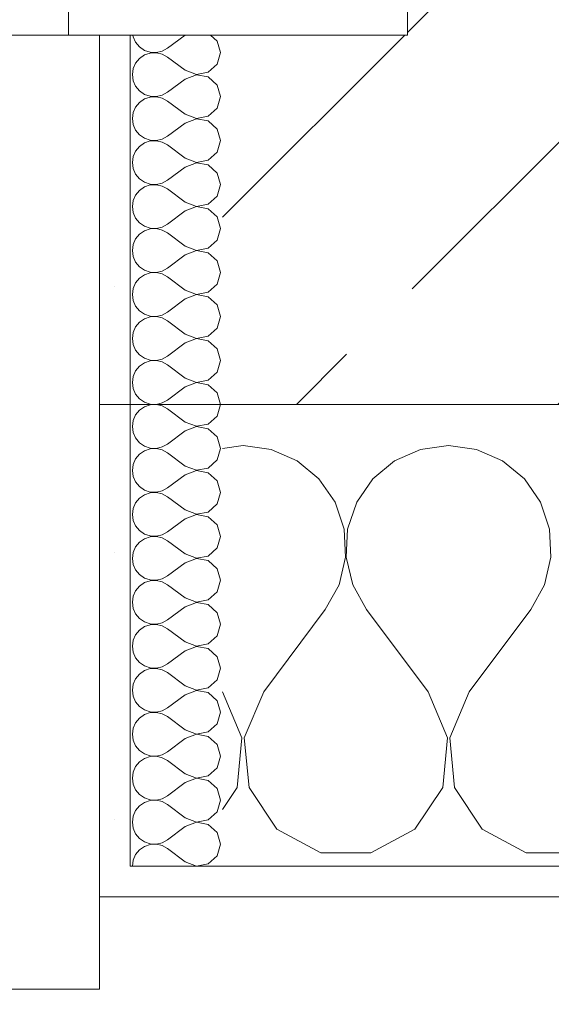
# Model space of a CAD drawing. Header units: metres. Extents: x -3.6 to 84.5, y -11 to 16.8.
# Tile 19 of 256: x 3.394 to 3.567, y -0.19 to 0.13. Entities that reach past the tile are written whole.
import ezdxf

# ---------------------------------------------------------------- set-up
doc = ezdxf.new("R2010")
doc.units = ezdxf.units.M
doc.header["$MEASUREMENT"] = 0
doc.linetypes.add('Strichlinie eng', pattern=[0.115, 0.075, -0.04])
doc.linetypes.add('Wipeout_Contour', pattern=[1, 0, -1])
for name, color, linetype in [('152 - Bemaßung_ Beschriftung.Ausbau', 7, 'Continuous'), ('603 - Struktur.Bodenplatte_ Decke Roh', 7, 'Continuous'), ('604 - Struktur.Wand Aussen', 7, 'Continuous')]:
    doc.layers.add(name, color=color, linetype=linetype)
doc.styles.add('ERSTELLTER_STIL_2', font='txt')
doc.dimstyles.new('ERSTELLTER_STIL__1', dxfattribs={"dimtxt": 0.1, "dimasz": 0.0532, "dimexe": 0.18, "dimexo": 0.0625, "dimgap": 0, "dimtad": 1, "dimzin": 0, "dimdsep": 46, "dimtxsty": 'ERSTELLTER_STIL_2', "dimblk": 'ARROWHEAD_2', "dimblk1": 'ARROWHEAD_2', "dimblk2": 'ARROWHEAD_2', "dimcen": 0.09, "dimse1": 1, "dimse2": 1, "dimclrd": 7, "dimclre": 7, "dimclrt": 7, "dimazin": 0, "dimtfac": 1, "dimtdec": 4, "dimtmove": 0, "dimatfit": 3, "dimfxl": 1, "dimtolj": 1, "dimtzin": 0, "dimarcsym": 0})
doc.dimstyles.new('ERSTELLTER_STIL__2', dxfattribs={"dimtxt": 0.1, "dimasz": 0.0532, "dimexe": 0.18, "dimexo": 0.0625, "dimgap": 0, "dimtad": 1, "dimzin": 0, "dimdsep": 46, "dimtxsty": 'ERSTELLTER_STIL_2', "dimblk": 'ARROWHEAD_2', "dimblk1": 'ARROWHEAD_2', "dimblk2": 'ARROWHEAD_2', "dimcen": 0.09, "dimse1": 1, "dimse2": 1, "dimclrd": 7, "dimclre": 7, "dimclrt": 7, "dimazin": 0, "dimtfac": 1, "dimtdec": 4, "dimtmove": 2, "dimatfit": 3, "dimfxl": 1, "dimtolj": 1, "dimtzin": 0, "dimarcsym": 0})
doc.dimstyles.new('ERSTELLTER_STIL__3', dxfattribs={"dimtxt": 0.1, "dimasz": 0.0532, "dimexe": 0.18, "dimexo": 0.0625, "dimgap": 0, "dimtad": 1, "dimtih": 1, "dimtoh": 1, "dimzin": 0, "dimdsep": 46, "dimtxsty": 'ERSTELLTER_STIL_2', "dimblk": 'ARROWHEAD_2', "dimblk1": 'ARROWHEAD_2', "dimblk2": 'ARROWHEAD_2', "dimcen": 0.09, "dimse1": 1, "dimse2": 1, "dimclrd": 7, "dimclre": 7, "dimclrt": 7, "dimazin": 0, "dimtfac": 1, "dimtdec": 4, "dimtmove": 0, "dimatfit": 3, "dimfxl": 1, "dimtolj": 1, "dimtzin": 0, "dimarcsym": 0})
pattern_1 = [(0, (0, 0), (0, 0.0866025), [0, -0.05]), (0, (0.025, 0.0433), (0, 0.0866025), [0, -0.05])]

# ---------------------------------------------------------------- blocks, each defined once
blk = doc.blocks.new('*X86')
at = {"layer": '604 - Struktur.Wand Aussen', "color": 7, "linetype": 'Continuous', "lineweight": 5}
for p, q in [((3.46667, -0.00833), (3.46, -0.00926)), ((3.47578, -0.0096), (3.46667, -0.00833)), ((3.53333, -0.00833), (3.52422, -0.0096)), ((3.54244, -0.0096), (3.53333, -0.00833)), ((3.48419, -0.01331), (3.47578, -0.0096)), ((3.52422, -0.0096), (3.51581, -0.01331)), ((3.55086, -0.01331), (3.54244, -0.0096)), ((3.49127, -0.01918), (3.48419, -0.01331)), ((3.51581, -0.01331), (3.50873, -0.01918)), ((3.55794, -0.01918), (3.55086, -0.01331)), ((3.49648, -0.02676), (3.49127, -0.01918)), ((3.50873, -0.01918), (3.50352, -0.02676)), ((3.56315, -0.02676), (3.55794, -0.01918)), ((3.49942, -0.03547), (3.49648, -0.02676)), ((3.50352, -0.02676), (3.50058, -0.03547)), ((3.56609, -0.03547), (3.56315, -0.02676)), ((3.49987, -0.04466), (3.49942, -0.03547)), ((3.50058, -0.03547), (3.50013, -0.04466)), ((3.56653, -0.04466), (3.56609, -0.03547)), ((3.49778, -0.05362), (3.49987, -0.04466)), ((3.50013, -0.04466), (3.50222, -0.05362)), ((3.56445, -0.05362), (3.56653, -0.04466)), ((3.49333, -0.06167), (3.49778, -0.05362)), ((3.50222, -0.05362), (3.50667, -0.06167)), ((3.56, -0.06167), (3.56445, -0.05362)), ((3.47333, -0.08833), (3.49333, -0.06167)), ((3.52667, -0.08833), (3.50667, -0.06167)), ((3.54, -0.08833), (3.56, -0.06167)), ((3.46629, -0.1033), (3.46, -0.08833)), ((3.47333, -0.08833), (3.46705, -0.1033)), ((3.53295, -0.1033), (3.52667, -0.08833)), ((3.54, -0.08833), (3.53371, -0.1033)), ((3.46475, -0.11947), (3.46629, -0.1033)), ((3.46705, -0.1033), (3.46858, -0.11947)), ((3.53142, -0.11947), (3.53295, -0.1033)), ((3.53371, -0.1033), (3.53525, -0.11947)), ((3.46, -0.12662), (3.46475, -0.11947)), ((3.46858, -0.11947), (3.47757, -0.13299)), ((3.52243, -0.13299), (3.53142, -0.11947)), ((3.53525, -0.11947), (3.54424, -0.13299)), ((3.47757, -0.13299), (3.49188, -0.14066)), ((3.50812, -0.14066), (3.52243, -0.13299)), ((3.54424, -0.13299), (3.55855, -0.14066)), ((3.49188, -0.14066), (3.50812, -0.14066)), ((3.55855, -0.14066), (3.57479, -0.14066))]:
    blk.add_line(p, q, dxfattribs=at)
blk = doc.blocks.new('*X122')
at = {"layer": '604 - Struktur.Wand Aussen', "color": 7, "linetype": 'Continuous', "lineweight": 5}
for p, q in [((3.43091, 0.125), (3.43099, 0.12448)), ((3.44786, 0.125), (3.44214, 0.12071)), ((3.45822, 0.12304), (3.45608, 0.125)), ((3.43099, 0.12448), (3.43178, 0.12267)), ((3.43178, 0.12267), (3.43304, 0.12116)), ((3.45929, 0.11929), (3.45822, 0.12304)), ((3.43304, 0.12116), (3.43466, 0.12004)), ((3.43466, 0.11853), (3.43304, 0.11742)), ((3.43466, 0.12004), (3.43653, 0.11941)), ((3.43653, 0.11916), (3.43466, 0.11853)), ((3.43653, 0.11941), (3.4385, 0.11931)), ((3.4385, 0.11926), (3.43653, 0.11916)), ((3.4385, 0.11931), (3.44042, 0.11976)), ((3.44042, 0.11881), (3.4385, 0.11926)), ((3.44042, 0.11976), (3.44214, 0.12071)), ((3.44214, 0.11786), (3.44042, 0.11881)), ((3.45822, 0.11553), (3.45929, 0.11929)), ((3.43178, 0.1159), (3.43099, 0.11409)), ((3.43304, 0.11742), (3.43178, 0.1159)), ((3.44786, 0.11357), (3.44214, 0.11786)), ((3.45534, 0.1129), (3.45822, 0.11553)), ((3.43099, 0.11409), (3.43071, 0.11214)), ((3.43071, 0.11214), (3.43099, 0.11019)), ((3.44786, 0.11357), (3.4515, 0.11217)), ((3.4515, 0.11211), (3.44786, 0.11071)), ((3.4515, 0.11217), (3.45534, 0.1129)), ((3.45534, 0.11139), (3.4515, 0.11211)), ((3.43099, 0.11019), (3.43178, 0.10839)), ((3.44786, 0.11071), (3.44214, 0.10643)), ((3.45822, 0.10876), (3.45534, 0.11139)), ((3.43178, 0.10839), (3.43304, 0.10687)), ((3.43304, 0.10687), (3.43466, 0.10575)), ((3.43466, 0.10575), (3.43653, 0.10512)), ((3.44042, 0.10547), (3.44214, 0.10643)), ((3.45929, 0.105), (3.45822, 0.10876)), ((3.43304, 0.10313), (3.43178, 0.10161)), ((3.43466, 0.10425), (3.43304, 0.10313)), ((3.43653, 0.10488), (3.43466, 0.10425)), ((3.43653, 0.10512), (3.4385, 0.10503)), ((3.4385, 0.10497), (3.43653, 0.10488)), ((3.4385, 0.10503), (3.44042, 0.10547)), ((3.44042, 0.10453), (3.4385, 0.10497)), ((3.44214, 0.10357), (3.44042, 0.10453)), ((3.44786, 0.09929), (3.44214, 0.10357)), ((3.45822, 0.10124), (3.45929, 0.105)), ((3.43099, 0.09981), (3.43071, 0.09786)), ((3.43178, 0.10161), (3.43099, 0.09981)), ((3.44786, 0.09929), (3.4515, 0.09789)), ((3.45534, 0.09861), (3.45822, 0.10124)), ((3.43071, 0.09786), (3.43099, 0.09591)), ((3.44786, 0.09643), (3.44214, 0.09214)), ((3.4515, 0.09783), (3.44786, 0.09643)), ((3.4515, 0.09789), (3.45534, 0.09861)), ((3.45534, 0.0971), (3.4515, 0.09783)), ((3.45822, 0.09447), (3.45534, 0.0971)), ((3.43099, 0.09591), (3.43178, 0.0941)), ((3.43178, 0.0941), (3.43304, 0.09258)), ((3.45929, 0.09071), (3.45822, 0.09447)), ((3.43304, 0.09258), (3.43466, 0.09147)), ((3.43466, 0.08996), (3.43304, 0.08884)), ((3.43466, 0.09147), (3.43653, 0.09084)), ((3.43653, 0.09059), (3.43466, 0.08996)), ((3.43653, 0.09084), (3.4385, 0.09074)), ((3.4385, 0.09069), (3.43653, 0.09059)), ((3.4385, 0.09074), (3.44042, 0.09119)), ((3.44042, 0.09024), (3.4385, 0.09069)), ((3.44042, 0.09119), (3.44214, 0.09214)), ((3.44214, 0.08929), (3.44042, 0.09024)), ((3.45822, 0.08696), (3.45929, 0.09071)), ((3.43178, 0.08733), (3.43099, 0.08552)), ((3.43304, 0.08884), (3.43178, 0.08733)), ((3.44786, 0.085), (3.44214, 0.08929)), ((3.45534, 0.08433), (3.45822, 0.08696)), ((3.43099, 0.08552), (3.43071, 0.08357)), ((3.43071, 0.08357), (3.43099, 0.08162)), ((3.44786, 0.085), (3.4515, 0.0836)), ((3.4515, 0.08354), (3.44786, 0.08214)), ((3.4515, 0.0836), (3.45534, 0.08433)), ((3.45534, 0.08282), (3.4515, 0.08354)), ((3.43099, 0.08162), (3.43178, 0.07982)), ((3.44786, 0.08214), (3.44214, 0.07786)), ((3.45822, 0.08018), (3.45534, 0.08282)), ((3.45929, 0.07643), (3.45822, 0.08018)), ((3.43178, 0.07982), (3.43304, 0.0783)), ((3.43304, 0.0783), (3.43466, 0.07718)), ((3.43466, 0.07718), (3.43653, 0.07655)), ((3.4385, 0.07646), (3.44042, 0.0769)), ((3.44042, 0.0769), (3.44214, 0.07786)), ((3.43304, 0.07456), (3.43178, 0.07304)), ((3.43466, 0.07567), (3.43304, 0.07456)), ((3.43653, 0.0763), (3.43466, 0.07567)), ((3.43653, 0.07655), (3.4385, 0.07646)), ((3.4385, 0.0764), (3.43653, 0.0763)), ((3.44042, 0.07595), (3.4385, 0.0764)), ((3.44214, 0.075), (3.44042, 0.07595)), ((3.44786, 0.07071), (3.44214, 0.075)), ((3.45822, 0.07267), (3.45929, 0.07643)), ((3.43099, 0.07124), (3.43071, 0.06929)), ((3.43178, 0.07304), (3.43099, 0.07124)), ((3.44786, 0.07071), (3.4515, 0.06931)), ((3.45534, 0.07004), (3.45822, 0.07267)), ((3.43071, 0.06929), (3.43099, 0.06733)), ((3.43099, 0.06733), (3.43178, 0.06553)), ((3.44786, 0.06786), (3.44214, 0.06357)), ((3.4515, 0.06926), (3.44786, 0.06786)), ((3.4515, 0.06931), (3.45534, 0.07004)), ((3.45534, 0.06853), (3.4515, 0.06926)), ((3.45822, 0.0659), (3.45534, 0.06853)), ((3.43178, 0.06553), (3.43304, 0.06401)), ((3.43304, 0.06401), (3.43466, 0.0629)), ((3.45929, 0.06214), (3.45822, 0.0659)), ((3.43466, 0.06139), (3.43304, 0.06027)), ((3.43466, 0.0629), (3.43653, 0.06227)), ((3.43653, 0.06202), (3.43466, 0.06139)), ((3.43653, 0.06227), (3.4385, 0.06217)), ((3.4385, 0.06211), (3.43653, 0.06202)), ((3.4385, 0.06217), (3.44042, 0.06262)), ((3.44042, 0.06167), (3.4385, 0.06211)), ((3.44042, 0.06262), (3.44214, 0.06357)), ((3.44214, 0.06071), (3.44042, 0.06167)), ((3.45822, 0.05839), (3.45929, 0.06214)), ((3.43178, 0.05876), (3.43099, 0.05695)), ((3.43304, 0.06027), (3.43178, 0.05876)), ((3.44786, 0.05643), (3.44214, 0.06071)), ((3.45534, 0.05575), (3.45822, 0.05839)), ((3.43099, 0.05695), (3.43071, 0.055)), ((3.43071, 0.055), (3.43099, 0.05305)), ((3.44786, 0.05643), (3.4515, 0.05503)), ((3.4515, 0.05497), (3.44786, 0.05357)), ((3.4515, 0.05503), (3.45534, 0.05575)), ((3.45534, 0.05425), (3.4515, 0.05497)), ((3.43099, 0.05305), (3.43178, 0.05124)), ((3.43178, 0.05124), (3.43304, 0.04973)), ((3.44786, 0.05357), (3.44214, 0.04929)), ((3.45822, 0.05161), (3.45534, 0.05425)), ((3.45929, 0.04786), (3.45822, 0.05161)), ((3.43304, 0.04973), (3.43466, 0.04861)), ((3.43466, 0.04861), (3.43653, 0.04798)), ((3.4385, 0.04789), (3.44042, 0.04833)), ((3.44042, 0.04833), (3.44214, 0.04929)), ((3.43304, 0.04599), (3.43178, 0.04447)), ((3.43466, 0.0471), (3.43304, 0.04599)), ((3.43653, 0.04773), (3.43466, 0.0471)), ((3.43653, 0.04798), (3.4385, 0.04789)), ((3.4385, 0.04783), (3.43653, 0.04773)), ((3.44042, 0.04738), (3.4385, 0.04783)), ((3.44214, 0.04643), (3.44042, 0.04738)), ((3.44786, 0.04214), (3.44214, 0.04643)), ((3.45822, 0.0441), (3.45929, 0.04786)), ((3.43099, 0.04267), (3.43071, 0.04071)), ((3.43178, 0.04447), (3.43099, 0.04267)), ((3.44786, 0.04214), (3.4515, 0.04074)), ((3.45534, 0.04147), (3.45822, 0.0441)), ((3.43071, 0.04071), (3.43099, 0.03876)), ((3.43099, 0.03876), (3.43178, 0.03696)), ((3.44786, 0.03929), (3.44214, 0.035)), ((3.4515, 0.04069), (3.44786, 0.03929)), ((3.4515, 0.04074), (3.45534, 0.04147)), ((3.45534, 0.03996), (3.4515, 0.04069)), ((3.45822, 0.03733), (3.45534, 0.03996)), ((3.43178, 0.03696), (3.43304, 0.03544)), ((3.43304, 0.03544), (3.43466, 0.03433)), ((3.45929, 0.03357), (3.45822, 0.03733)), ((3.43466, 0.03282), (3.43304, 0.0317)), ((3.43466, 0.03433), (3.43653, 0.0337)), ((3.43653, 0.03345), (3.43466, 0.03282)), ((3.43653, 0.0337), (3.4385, 0.0336)), ((3.4385, 0.03354), (3.43653, 0.03345)), ((3.4385, 0.0336), (3.44042, 0.03405)), ((3.44042, 0.0331), (3.4385, 0.03354)), ((3.44042, 0.03405), (3.44214, 0.035)), ((3.44214, 0.03214), (3.44042, 0.0331)), ((3.44786, 0.02786), (3.44214, 0.03214)), ((3.45822, 0.02982), (3.45929, 0.03357)), ((3.43178, 0.03018), (3.43099, 0.02838)), ((3.43304, 0.0317), (3.43178, 0.03018)), ((3.45534, 0.02718), (3.45822, 0.02982)), ((3.43099, 0.02838), (3.43071, 0.02643)), ((3.43071, 0.02643), (3.43099, 0.02448)), ((3.44786, 0.02786), (3.4515, 0.02646)), ((3.4515, 0.0264), (3.44786, 0.025)), ((3.4515, 0.02646), (3.45534, 0.02718)), ((3.45534, 0.02567), (3.4515, 0.0264)), ((3.45822, 0.02304), (3.45534, 0.02567)), ((3.43099, 0.02448), (3.43178, 0.02267)), ((3.43178, 0.02267), (3.43304, 0.02116)), ((3.44786, 0.025), (3.44214, 0.02071)), ((3.45929, 0.01929), (3.45822, 0.02304)), ((3.43304, 0.02116), (3.43466, 0.02004)), ((3.43466, 0.02004), (3.43653, 0.01941)), ((3.43653, 0.01941), (3.4385, 0.01931)), ((3.4385, 0.01926), (3.43653, 0.01916)), ((3.4385, 0.01931), (3.44042, 0.01976)), ((3.44042, 0.01881), (3.4385, 0.01926)), ((3.44042, 0.01976), (3.44214, 0.02071)), ((3.45822, 0.01553), (3.45929, 0.01929)), ((3.43304, 0.01742), (3.43178, 0.0159)), ((3.43466, 0.01853), (3.43304, 0.01742)), ((3.43653, 0.01916), (3.43466, 0.01853)), ((3.44214, 0.01786), (3.44042, 0.01881)), ((3.44786, 0.01357), (3.44214, 0.01786)), ((3.43099, 0.01409), (3.43071, 0.01214)), ((3.43178, 0.0159), (3.43099, 0.01409)), ((3.44786, 0.01357), (3.4515, 0.01217)), ((3.4515, 0.01217), (3.45534, 0.0129)), ((3.45534, 0.0129), (3.45822, 0.01553)), ((3.43071, 0.01214), (3.43099, 0.01019)), ((3.43099, 0.01019), (3.43178, 0.00839)), ((3.44786, 0.01071), (3.44214, 0.00643)), ((3.4515, 0.01211), (3.44786, 0.01071)), ((3.45534, 0.01139), (3.4515, 0.01211)), ((3.45822, 0.00876), (3.45534, 0.01139)), ((3.43178, 0.00839), (3.43304, 0.00687)), ((3.43304, 0.00687), (3.43466, 0.00575)), ((3.44042, 0.00547), (3.44214, 0.00643)), ((3.45929, 0.005), (3.45822, 0.00876)), ((3.43466, 0.00425), (3.43304, 0.00313)), ((3.43466, 0.00575), (3.43653, 0.00512)), ((3.43653, 0.00488), (3.43466, 0.00425)), ((3.43653, 0.00512), (3.4385, 0.00503)), ((3.4385, 0.00497), (3.43653, 0.00488)), ((3.4385, 0.00503), (3.44042, 0.00547)), ((3.44042, 0.00453), (3.4385, 0.00497)), ((3.44214, 0.00357), (3.44042, 0.00453)), ((3.44786, -0.00071), (3.44214, 0.00357)), ((3.45822, 0.00124), (3.45929, 0.005)), ((3.43178, 0.00161), (3.43099, -0.00019)), ((3.43304, 0.00313), (3.43178, 0.00161)), ((3.45534, -0.00139), (3.45822, 0.00124)), ((3.43099, -0.00019), (3.43071, -0.00214)), ((3.43071, -0.00214), (3.43099, -0.00409)), ((3.44786, -0.00071), (3.4515, -0.00211)), ((3.4515, -0.00217), (3.44786, -0.00357)), ((3.4515, -0.00211), (3.45534, -0.00139)), ((3.45534, -0.0029), (3.4515, -0.00217)), ((3.45822, -0.00553), (3.45534, -0.0029)), ((3.43099, -0.00409), (3.43178, -0.0059)), ((3.43178, -0.0059), (3.43304, -0.00742)), ((3.44786, -0.00357), (3.44214, -0.00786)), ((3.45929, -0.00929), (3.45822, -0.00553)), ((3.43304, -0.00742), (3.43466, -0.00853)), ((3.43466, -0.00853), (3.43653, -0.00916)), ((3.43653, -0.00941), (3.43466, -0.01004)), ((3.43653, -0.00916), (3.4385, -0.00926)), ((3.4385, -0.00931), (3.43653, -0.00941)), ((3.4385, -0.00926), (3.44042, -0.00881)), ((3.44042, -0.00976), (3.4385, -0.00931)), ((3.44042, -0.00881), (3.44214, -0.00786)), ((3.45822, -0.01304), (3.45929, -0.00929)), ((3.43178, -0.01267), (3.43099, -0.01448)), ((3.43304, -0.01116), (3.43178, -0.01267)), ((3.43466, -0.01004), (3.43304, -0.01116)), ((3.44214, -0.01071), (3.44042, -0.00976)), ((3.44786, -0.015), (3.44214, -0.01071)), ((3.43099, -0.01448), (3.43071, -0.01643)), ((3.44786, -0.015), (3.4515, -0.0164)), ((3.4515, -0.0164), (3.45534, -0.01567)), ((3.45534, -0.01567), (3.45822, -0.01304)), ((3.43071, -0.01643), (3.43099, -0.01838)), ((3.43099, -0.01838), (3.43178, -0.02018)), ((3.44786, -0.01786), (3.44214, -0.02214)), ((3.4515, -0.01646), (3.44786, -0.01786)), ((3.45534, -0.01718), (3.4515, -0.01646)), ((3.45822, -0.01982), (3.45534, -0.01718)), ((3.43178, -0.02018), (3.43304, -0.0217)), ((3.43304, -0.0217), (3.43466, -0.02282)), ((3.44042, -0.0231), (3.44214, -0.02214)), ((3.45929, -0.02357), (3.45822, -0.01982)), ((3.43304, -0.02544), (3.43178, -0.02696)), ((3.43466, -0.02433), (3.43304, -0.02544)), ((3.43466, -0.02282), (3.43653, -0.02345)), ((3.43653, -0.0237), (3.43466, -0.02433)), ((3.43653, -0.02345), (3.4385, -0.02354)), ((3.4385, -0.0236), (3.43653, -0.0237)), ((3.4385, -0.02354), (3.44042, -0.0231)), ((3.44042, -0.02405), (3.4385, -0.0236)), ((3.44214, -0.025), (3.44042, -0.02405)), ((3.44786, -0.02929), (3.44214, -0.025)), ((3.45822, -0.02733), (3.45929, -0.02357)), ((3.43099, -0.02876), (3.43071, -0.03071)), ((3.43178, -0.02696), (3.43099, -0.02876)), ((3.45534, -0.02996), (3.45822, -0.02733)), ((3.43071, -0.03071), (3.43099, -0.03267)), ((3.44786, -0.02929), (3.4515, -0.03069)), ((3.4515, -0.03074), (3.44786, -0.03214)), ((3.4515, -0.03069), (3.45534, -0.02996)), ((3.45534, -0.03147), (3.4515, -0.03074)), ((3.45822, -0.0341), (3.45534, -0.03147)), ((3.43099, -0.03267), (3.43178, -0.03447)), ((3.43178, -0.03447), (3.43304, -0.03599)), ((3.44786, -0.03214), (3.44214, -0.03643)), ((3.45929, -0.03786), (3.45822, -0.0341)), ((3.43304, -0.03599), (3.43466, -0.0371)), ((3.43466, -0.0371), (3.43653, -0.03773)), ((3.43653, -0.03798), (3.43466, -0.03861)), ((3.43653, -0.03773), (3.4385, -0.03783)), ((3.4385, -0.03789), (3.43653, -0.03798)), ((3.4385, -0.03783), (3.44042, -0.03738)), ((3.44042, -0.03833), (3.4385, -0.03789)), ((3.44042, -0.03738), (3.44214, -0.03643)), ((3.44214, -0.03929), (3.44042, -0.03833)), ((3.45822, -0.04161), (3.45929, -0.03786)), ((3.43178, -0.04124), (3.43099, -0.04305)), ((3.43304, -0.03973), (3.43178, -0.04124)), ((3.43466, -0.03861), (3.43304, -0.03973)), ((3.44786, -0.04357), (3.44214, -0.03929)), ((3.43099, -0.04305), (3.43071, -0.045)), ((3.44786, -0.04357), (3.4515, -0.04497)), ((3.4515, -0.04497), (3.45534, -0.04425)), ((3.45534, -0.04425), (3.45822, -0.04161)), ((3.43071, -0.045), (3.43099, -0.04695)), ((3.43099, -0.04695), (3.43178, -0.04876)), ((3.44786, -0.04643), (3.44214, -0.05071)), ((3.4515, -0.04503), (3.44786, -0.04643)), ((3.45534, -0.04575), (3.4515, -0.04503)), ((3.45822, -0.04839), (3.45534, -0.04575)), ((3.43178, -0.04876), (3.43304, -0.05027)), ((3.43304, -0.05027), (3.43466, -0.05139)), ((3.44042, -0.05167), (3.44214, -0.05071)), ((3.45929, -0.05214), (3.45822, -0.04839)), ((3.43304, -0.05401), (3.43178, -0.05553)), ((3.43466, -0.0529), (3.43304, -0.05401)), ((3.43466, -0.05139), (3.43653, -0.05202)), ((3.43653, -0.05227), (3.43466, -0.0529)), ((3.43653, -0.05202), (3.4385, -0.05211)), ((3.4385, -0.05217), (3.43653, -0.05227)), ((3.4385, -0.05211), (3.44042, -0.05167)), ((3.44042, -0.05262), (3.4385, -0.05217)), ((3.44214, -0.05357), (3.44042, -0.05262)), ((3.44786, -0.05786), (3.44214, -0.05357)), ((3.45822, -0.0559), (3.45929, -0.05214)), ((3.43099, -0.05733), (3.43071, -0.05929)), ((3.43178, -0.05553), (3.43099, -0.05733)), ((3.45534, -0.05853), (3.45822, -0.0559)), ((3.43071, -0.05929), (3.43099, -0.06124)), ((3.44786, -0.06071), (3.44214, -0.065)), ((3.44786, -0.05786), (3.4515, -0.05926)), ((3.4515, -0.05931), (3.44786, -0.06071)), ((3.4515, -0.05926), (3.45534, -0.05853)), ((3.45534, -0.06004), (3.4515, -0.05931)), ((3.45822, -0.06267), (3.45534, -0.06004)), ((3.43099, -0.06124), (3.43178, -0.06304)), ((3.43178, -0.06304), (3.43304, -0.06456)), ((3.45929, -0.06643), (3.45822, -0.06267)), ((3.43304, -0.06456), (3.43466, -0.06567)), ((3.43466, -0.06567), (3.43653, -0.0663)), ((3.43653, -0.06655), (3.43466, -0.06718)), ((3.43653, -0.0663), (3.4385, -0.0664)), ((3.4385, -0.06646), (3.43653, -0.06655)), ((3.4385, -0.0664), (3.44042, -0.06595)), ((3.44042, -0.0669), (3.4385, -0.06646)), ((3.44042, -0.06595), (3.44214, -0.065)), ((3.44214, -0.06786), (3.44042, -0.0669)), ((3.45822, -0.07018), (3.45929, -0.06643)), ((3.43178, -0.06982), (3.43099, -0.07162)), ((3.43304, -0.0683), (3.43178, -0.06982)), ((3.43466, -0.06718), (3.43304, -0.0683)), ((3.44786, -0.07214), (3.44214, -0.06786)), ((3.45534, -0.07282), (3.45822, -0.07018)), ((3.43099, -0.07162), (3.43071, -0.07357)), ((3.43071, -0.07357), (3.43099, -0.07552)), ((3.44786, -0.07214), (3.4515, -0.07354)), ((3.4515, -0.07354), (3.45534, -0.07282)), ((3.43099, -0.07552), (3.43178, -0.07733)), ((3.44786, -0.075), (3.44214, -0.07929)), ((3.4515, -0.0736), (3.44786, -0.075)), ((3.45534, -0.07433), (3.4515, -0.0736)), ((3.45822, -0.07696), (3.45534, -0.07433)), ((3.43178, -0.07733), (3.43304, -0.07884)), ((3.43304, -0.07884), (3.43466, -0.07996)), ((3.43466, -0.07996), (3.43653, -0.08059)), ((3.44042, -0.08024), (3.44214, -0.07929)), ((3.45929, -0.08071), (3.45822, -0.07696)), ((3.43304, -0.08258), (3.43178, -0.0841)), ((3.43466, -0.08147), (3.43304, -0.08258)), ((3.43653, -0.08084), (3.43466, -0.08147)), ((3.43653, -0.08059), (3.4385, -0.08069)), ((3.4385, -0.08074), (3.43653, -0.08084)), ((3.4385, -0.08069), (3.44042, -0.08024)), ((3.44042, -0.08119), (3.4385, -0.08074)), ((3.44214, -0.08214), (3.44042, -0.08119)), ((3.44786, -0.08643), (3.44214, -0.08214)), ((3.45822, -0.08447), (3.45929, -0.08071)), ((3.43099, -0.08591), (3.43071, -0.08786)), ((3.43178, -0.0841), (3.43099, -0.08591)), ((3.45534, -0.0871), (3.45822, -0.08447)), ((3.43071, -0.08786), (3.43099, -0.08981)), ((3.44786, -0.08929), (3.44214, -0.09357)), ((3.44786, -0.08643), (3.4515, -0.08783)), ((3.4515, -0.08789), (3.44786, -0.08929)), ((3.4515, -0.08783), (3.45534, -0.0871)), ((3.45534, -0.08861), (3.4515, -0.08789)), ((3.45822, -0.09124), (3.45534, -0.08861)), ((3.43099, -0.08981), (3.43178, -0.09161)), ((3.43178, -0.09161), (3.43304, -0.09313)), ((3.45929, -0.095), (3.45822, -0.09124)), ((3.43304, -0.09313), (3.43466, -0.09425)), ((3.43466, -0.09575), (3.43304, -0.09687)), ((3.43466, -0.09425), (3.43653, -0.09488)), ((3.43653, -0.09512), (3.43466, -0.09575)), ((3.43653, -0.09488), (3.4385, -0.09497)), ((3.4385, -0.09503), (3.43653, -0.09512)), ((3.4385, -0.09497), (3.44042, -0.09453)), ((3.44042, -0.09547), (3.4385, -0.09503)), ((3.44042, -0.09453), (3.44214, -0.09357)), ((3.44214, -0.09643), (3.44042, -0.09547)), ((3.45822, -0.09876), (3.45929, -0.095)), ((3.43178, -0.09839), (3.43099, -0.10019)), ((3.43304, -0.09687), (3.43178, -0.09839)), ((3.44786, -0.10071), (3.44214, -0.09643)), ((3.45534, -0.10139), (3.45822, -0.09876)), ((3.43099, -0.10019), (3.43071, -0.10214)), ((3.43071, -0.10214), (3.43099, -0.10409)), ((3.44786, -0.10071), (3.4515, -0.10211)), ((3.4515, -0.10217), (3.44786, -0.10357)), ((3.4515, -0.10211), (3.45534, -0.10139)), ((3.45534, -0.1029), (3.4515, -0.10217)), ((3.43099, -0.10409), (3.43178, -0.1059)), ((3.44786, -0.10357), (3.44214, -0.10786)), ((3.45822, -0.10553), (3.45534, -0.1029)), ((3.45929, -0.10929), (3.45822, -0.10553)), ((3.43178, -0.1059), (3.43304, -0.10742)), ((3.43304, -0.10742), (3.43466, -0.10853)), ((3.43466, -0.10853), (3.43653, -0.10916)), ((3.44042, -0.10881), (3.44214, -0.10786)), ((3.43304, -0.11116), (3.43178, -0.11267)), ((3.43466, -0.11004), (3.43304, -0.11116)), ((3.43653, -0.10941), (3.43466, -0.11004)), ((3.43653, -0.10916), (3.4385, -0.10926)), ((3.4385, -0.10931), (3.43653, -0.10941)), ((3.4385, -0.10926), (3.44042, -0.10881)), ((3.44042, -0.10976), (3.4385, -0.10931)), ((3.44214, -0.11071), (3.44042, -0.10976)), ((3.44786, -0.115), (3.44214, -0.11071)), ((3.45822, -0.11304), (3.45929, -0.10929)), ((3.43099, -0.11448), (3.43071, -0.11643)), ((3.43178, -0.11267), (3.43099, -0.11448)), ((3.44786, -0.115), (3.4515, -0.1164)), ((3.45534, -0.11567), (3.45822, -0.11304)), ((3.43071, -0.11643), (3.43099, -0.11838)), ((3.44786, -0.11786), (3.44214, -0.12214)), ((3.4515, -0.11646), (3.44786, -0.11786)), ((3.4515, -0.1164), (3.45534, -0.11567)), ((3.45534, -0.11718), (3.4515, -0.11646)), ((3.45822, -0.11982), (3.45534, -0.11718)), ((3.43099, -0.11838), (3.43178, -0.12018)), ((3.43178, -0.12018), (3.43304, -0.1217)), ((3.45929, -0.12357), (3.45822, -0.11982)), ((3.43304, -0.1217), (3.43466, -0.12282)), ((3.43466, -0.12433), (3.43304, -0.12544)), ((3.43466, -0.12282), (3.43653, -0.12345)), ((3.43653, -0.1237), (3.43466, -0.12433)), ((3.43653, -0.12345), (3.4385, -0.12354)), ((3.4385, -0.1236), (3.43653, -0.1237)), ((3.4385, -0.12354), (3.44042, -0.1231)), ((3.44042, -0.12405), (3.4385, -0.1236)), ((3.44042, -0.1231), (3.44214, -0.12214)), ((3.44214, -0.125), (3.44042, -0.12405)), ((3.45822, -0.12733), (3.45929, -0.12357)), ((3.43178, -0.12696), (3.43099, -0.12876)), ((3.43304, -0.12544), (3.43178, -0.12696)), ((3.44786, -0.12929), (3.44214, -0.125)), ((3.45534, -0.12996), (3.45822, -0.12733)), ((3.43099, -0.12876), (3.43071, -0.13071)), ((3.43071, -0.13071), (3.43099, -0.13267)), ((3.44786, -0.12929), (3.4515, -0.13069)), ((3.4515, -0.13074), (3.44786, -0.13214)), ((3.4515, -0.13069), (3.45534, -0.12996)), ((3.45534, -0.13147), (3.4515, -0.13074)), ((3.43099, -0.13267), (3.43178, -0.13447)), ((3.44786, -0.13214), (3.44214, -0.13643)), ((3.45822, -0.1341), (3.45534, -0.13147)), ((3.45929, -0.13786), (3.45822, -0.1341)), ((3.43178, -0.13447), (3.43304, -0.13599)), ((3.43304, -0.13599), (3.43466, -0.1371)), ((3.43466, -0.1371), (3.43653, -0.13773)), ((3.4385, -0.13783), (3.44042, -0.13738)), ((3.44042, -0.13738), (3.44214, -0.13643)), ((3.43304, -0.13973), (3.43178, -0.14124)), ((3.43466, -0.13861), (3.43304, -0.13973)), ((3.43653, -0.13798), (3.43466, -0.13861)), ((3.43653, -0.13773), (3.4385, -0.13783)), ((3.4385, -0.13789), (3.43653, -0.13798)), ((3.44042, -0.13833), (3.4385, -0.13789)), ((3.44214, -0.13929), (3.44042, -0.13833)), ((3.44786, -0.14357), (3.44214, -0.13929)), ((3.45822, -0.14161), (3.45929, -0.13786)), ((3.43099, -0.14305), (3.43071, -0.145)), ((3.43178, -0.14124), (3.43099, -0.14305)), ((3.44786, -0.14357), (3.4515, -0.14497)), ((3.45534, -0.14425), (3.45822, -0.14161)), ((3.4515, -0.14497), (3.45534, -0.14425))]:
    blk.add_line(p, q, dxfattribs=at)
blk = doc.blocks.new('*D246')
at = {"layer": '152 - Bemaßung_ Beschriftung.Ausbau', "color": 7, "linetype": 'Continuous', "lineweight": 5}
for p, q in [((-0.015, -8.6375), (-0.015, -8.5325)), ((1.12, -8.6375), (1.12, -8.5325)), ((0.00521, -8.55), (-0.03521, -8.62)), ((1.14021, -8.55), (1.09979, -8.62)), ((-0.165, -8.585), (-0.015, -8.585)), ((-0.015, -8.585), (1.12, -8.585)), ((1.12, -8.585), (3.52, -8.585))]:
    blk.add_line(p, q, dxfattribs=at)
at = {"layer": '152 - Bemaßung_ Beschriftung.Ausbau', "color": 7, "lineweight": 5, "insert": (0.39443, -8.58441), "char_height": 0.1, "attachment_point": 7, "style": 'ERSTELLTER_STIL_2'}
blk.add_mtext('\\A1;{\\pql;\\fArial|b0|i0|c0|p38;1,13\\fArial|b0|i0|c0|p38;\\A1{\\H.66x;\\S5^  ;}}', dxfattribs=at)
blk = doc.blocks.new('ARROWHEAD_2')
at = {"color": 0, "linetype": 'Continuous', "lineweight": 0}
for p, q in [((-0.3781, -0.655), (0.3781, 0.655)), ((0, 0), (-1, 0))]:
    blk.add_line(p, q, dxfattribs=at)
blk = doc.blocks.new('*D247')
at = {"layer": '152 - Bemaßung_ Beschriftung.Ausbau', "color": 7, "linetype": 'Continuous', "lineweight": 5}
for p, q in [((1.14021, -8.55), (1.09979, -8.62)), ((3.54021, -8.55), (3.49979, -8.62)), ((1.12, -8.585), (3.52, -8.585))]:
    blk.add_line(p, q, dxfattribs=at)
at = {"layer": '152 - Bemaßung_ Beschriftung.Ausbau', "color": 7, "lineweight": 5, "char_height": 0.1, "attachment_point": 7, "style": 'ERSTELLTER_STIL_2'}
for s, insert in [('\\A1;{\\pql;\\fArial|b0|i0|c0|p38;2,40}', (2.18697, -8.565)), ('\\A1;{\\pql;\\fArial|b0|i0|c0|p38;2,01}', (2.18697, -8.705))]:
    blk.add_mtext(s, dxfattribs=dict(at, insert=insert))
blk = doc.blocks.new('*D248')
at = {"layer": '152 - Bemaßung_ Beschriftung.Ausbau', "color": 7, "linetype": 'Continuous', "lineweight": 5}
for p, q in [((3.52, -8.6375), (3.52, -8.5325)), ((4.72, -8.6375), (4.72, -8.5325)), ((3.54021, -8.55), (3.49979, -8.62)), ((4.74021, -8.55), (4.69979, -8.62)), ((1.12, -8.585), (3.52, -8.585)), ((3.52, -8.585), (4.72, -8.585)), ((4.72, -8.585), (7.12, -8.585))]:
    blk.add_line(p, q, dxfattribs=at)
at = {"layer": '152 - Bemaßung_ Beschriftung.Ausbau', "color": 7, "lineweight": 5, "insert": (3.98697, -8.565), "char_height": 0.1, "attachment_point": 7, "style": 'ERSTELLTER_STIL_2'}
blk.add_mtext('\\A1;{\\pql;\\fArial|b0|i0|c0|p38;1,20}', dxfattribs=at)
blk = doc.blocks.new('*D280')
at = {"layer": '152 - Bemaßung_ Beschriftung.Ausbau', "color": 7, "linetype": 'Continuous', "lineweight": 5}
for p, q in [((0.225, -9.1375), (0.225, -9.0325)), ((7.67002, -9.1375), (7.67002, -9.0325)), ((0.24521, -9.05), (0.20479, -9.12)), ((7.69023, -9.05), (7.64982, -9.12)), ((-0.015, -9.085), (0.225, -9.085)), ((0.225, -9.085), (7.67002, -9.085)), ((7.67002, -9.085), (7.80002, -9.085))]:
    blk.add_line(p, q, dxfattribs=at)
at = {"layer": '152 - Bemaßung_ Beschriftung.Ausbau', "color": 7, "lineweight": 5, "char_height": 0.1, "attachment_point": 7, "style": 'ERSTELLTER_STIL_2'}
for s, insert in [('\\A1;{\\pql;\\fArial|b0|i0|c0|p38;7,44\\fArial|b0|i0|c0|p38;\\A1{\\H.66x;\\S5^  ;}}', (3.71356, -9.08441)), ('\\A1;{\\pql;\\fArial|b0|i0|c0|p38;13}', (7.49802, -9.065))]:
    blk.add_mtext(s, dxfattribs=dict(at, insert=insert))
blk = doc.blocks.new('*D458')
at = {"layer": '152 - Bemaßung_ Beschriftung.Ausbau', "color": 7, "linetype": 'Continuous', "lineweight": 5}
for p, q in [((-1.21, 0.02521), (-1.14, -0.01521)), ((-1.175, -0.145), (-1.175, 0.005)), ((-1.21, -0.12479), (-1.14, -0.16521)), ((-1.1225, -0.145), (-1.2275, -0.145)), ((-1.175, -0.17923), (-1.175, -0.145))]:
    blk.add_line(p, q, dxfattribs=at)
at = {"layer": '152 - Bemaßung_ Beschriftung.Ausbau', "color": 7, "lineweight": 5, "insert": (-1.195, -0.317), "char_height": 0.1, "attachment_point": 7, "rotation": 90, "style": 'ERSTELLTER_STIL_2'}
blk.add_mtext('\\A1;{\\pql;\\fArial|b0|i0|c0|p38;15}', dxfattribs=at)
blk = doc.blocks.new('*D459')
at = {"layer": '152 - Bemaßung_ Beschriftung.Ausbau', "color": 7, "linetype": 'Continuous', "lineweight": 5}
for p, q in [((-1.21, 0.02521), (-1.14, -0.01521)), ((-1.175, -0.145), (-1.175, 0.005))]:
    blk.add_line(p, q, dxfattribs=at)
blk = doc.blocks.new('*D465')
at = {"layer": '152 - Bemaßung_ Beschriftung.Ausbau', "color": 7, "linetype": 'Continuous', "lineweight": 5}
for p, q in [((-2.21, 0.02521), (-2.14, -0.01521)), ((-2.175, -0.145), (-2.175, 0.005)), ((-2.21, -0.12479), (-2.14, -0.16521)), ((-2.1225, -0.145), (-2.2275, -0.145)), ((-2.175, -0.17923), (-2.175, -0.145))]:
    blk.add_line(p, q, dxfattribs=at)
at = {"layer": '152 - Bemaßung_ Beschriftung.Ausbau', "color": 7, "lineweight": 5, "insert": (-2.1845, -0.14063), "char_height": 0.1, "attachment_point": 7, "rotation": 90, "style": 'ERSTELLTER_STIL_2'}
blk.add_mtext('\\A1;{\\pql;\\fArial|b0|i0|c0|p38;15}', dxfattribs=at)
blk = doc.blocks.new('*D466')
at = {"layer": '152 - Bemaßung_ Beschriftung.Ausbau', "color": 7, "linetype": 'Continuous', "lineweight": 5}
for p, q in [((-2.21, 0.02521), (-2.14, -0.01521)), ((-2.175, -0.145), (-2.175, 0.005))]:
    blk.add_line(p, q, dxfattribs=at)
blk = doc.blocks.new('*D467')
at = {"layer": '152 - Bemaßung_ Beschriftung.Ausbau', "color": 7, "linetype": 'Continuous', "lineweight": 5}
for p, q in [((-2.21, 0.27019), (-2.14, 0.22978)), ((-2.14, 0.22479), (-2.21, 0.26521)), ((-2.175, 0.005), (-2.175, 0.245)), ((-2.21, 0.02521), (-2.14, -0.01521)), ((-2.1225, 0.005), (-2.2275, 0.005)), ((-2.175, -0.145), (-2.175, 0.005))]:
    blk.add_line(p, q, dxfattribs=at)
at = {"layer": '152 - Bemaßung_ Beschriftung.Ausbau', "color": 7, "lineweight": 5, "insert": (-2.195, 0.04911), "char_height": 0.1, "attachment_point": 7, "rotation": 90, "style": 'ERSTELLTER_STIL_2'}
blk.add_mtext('\\A1;{\\pql;\\fArial|b0|i0|c0|p38;24}', dxfattribs=at)
blk = doc.blocks.new('*D468')
at = {"layer": '152 - Bemaßung_ Beschriftung.Ausbau', "color": 7, "linetype": 'Continuous', "lineweight": 5}
for p, q in [((-2.175, 0.24998), (-2.175, 0.69998)), ((-2.21, 0.27019), (-2.14, 0.22978)), ((-2.14, 0.22479), (-2.21, 0.26521)), ((-2.1225, 0.24998), (-2.2275, 0.24998)), ((-2.175, 0.245), (-2.175, 0.24998)), ((-2.1225, 0.245), (-2.2275, 0.245)), ((-2.175, 0.005), (-2.175, 0.245))]:
    blk.add_line(p, q, dxfattribs=at)
blk = doc.blocks.new('*D480')
at = {"layer": '152 - Bemaßung_ Beschriftung.Ausbau', "color": 7, "linetype": 'Continuous', "lineweight": 5}
for p, q in [((-0.165, -10.1375), (-0.165, -10.0325)), ((-0.14479, -10.05), (-0.18521, -10.12)), ((43.76021, -10.05), (43.71979, -10.12)), ((-0.19923, -10.085), (-0.165, -10.085)), ((-0.165, -10.085), (43.74, -10.085))]:
    blk.add_line(p, q, dxfattribs=at)
at = {"layer": '152 - Bemaßung_ Beschriftung.Ausbau', "color": 7, "lineweight": 5, "char_height": 0.1, "attachment_point": 7, "style": 'ERSTELLTER_STIL_2'}
for s, insert in [('\\A1;{\\pql;\\fArial|b0|i0|c0|p38;43,90\\fArial|b0|i0|c0|p38;\\A1{\\H.66x;\\S5^  ;}}', (21.5156, -10.08441)), ('\\A1;{\\pql;\\fArial|b0|i0|c0|p38;15}', (43.568, -10.065))]:
    blk.add_mtext(s, dxfattribs=dict(at, insert=insert))
blk = doc.blocks.new('*D494')
at = {"layer": '152 - Bemaßung_ Beschriftung.Ausbau', "color": 7, "linetype": 'Continuous', "lineweight": 5}
for p, q in [((0.67999, -9.6375), (0.67999, -9.5325)), ((3.97999, -9.6375), (3.97999, -9.5325)), ((0.7002, -9.55), (0.65978, -9.62)), ((4.0002, -9.55), (3.95978, -9.62)), ((0.37999, -9.585), (0.67999, -9.585)), ((0.67999, -9.585), (3.97999, -9.585)), ((3.97999, -9.585), (4.27999, -9.585))]:
    blk.add_line(p, q, dxfattribs=at)
at = {"layer": '152 - Bemaßung_ Beschriftung.Ausbau', "color": 7, "lineweight": 5, "insert": (2.19696, -9.565), "char_height": 0.1, "attachment_point": 7, "style": 'ERSTELLTER_STIL_2'}
blk.add_mtext('\\A1;{\\pql;\\fArial|b0|i0|c0|p38;3,30}', dxfattribs=at)
blk = doc.blocks.new('*D644')
at = {"layer": '152 - Bemaßung_ Beschriftung.Ausbau', "color": 7, "linetype": 'Continuous', "lineweight": 5}
for p, q in [((-0.165, -10.6375), (-0.165, -10.5325)), ((62.42503, -10.6375), (62.42503, -10.5325)), ((-0.14479, -10.55), (-0.18521, -10.62)), ((62.40482, -10.62), (62.44523, -10.55)), ((-0.19923, -10.585), (-0.165, -10.585)), ((-0.165, -10.585), (62.42503, -10.585)), ((62.42503, -10.585), (62.45926, -10.585))]:
    blk.add_line(p, q, dxfattribs=at)
at = {"layer": '152 - Bemaßung_ Beschriftung.Ausbau', "color": 7, "lineweight": 5, "insert": (30.95904, -10.565), "char_height": 0.1, "attachment_point": 7, "style": 'ERSTELLTER_STIL_2'}
blk.add_mtext('\\A1;{\\pql;\\fArial|b0|i0|c0|p38;62,59}', dxfattribs=at)
blk = doc.blocks.new('*D645')
at = {"layer": '152 - Bemaßung_ Beschriftung.Ausbau', "color": 7, "linetype": 'Continuous', "lineweight": 5}
for p, q in [((-1.71, 0.02521), (-1.64, -0.01521)), ((-1.675, -0.145), (-1.675, 0.005)), ((-1.71, -0.12479), (-1.64, -0.16521)), ((-1.6225, -0.145), (-1.7275, -0.145)), ((-1.675, -0.17923), (-1.675, -0.145))]:
    blk.add_line(p, q, dxfattribs=at)
at = {"layer": '152 - Bemaßung_ Beschriftung.Ausbau', "color": 7, "lineweight": 5, "insert": (-1.6845, -0.14063), "char_height": 0.1, "attachment_point": 7, "rotation": 90, "style": 'ERSTELLTER_STIL_2'}
blk.add_mtext('\\A1;{\\pql;\\fArial|b0|i0|c0|p38;15}', dxfattribs=at)
blk = doc.blocks.new('*D646')
at = {"layer": '152 - Bemaßung_ Beschriftung.Ausbau', "color": 7, "linetype": 'Continuous', "lineweight": 5}
for p, q in [((-1.71, 0.02521), (-1.64, -0.01521)), ((-1.675, -0.145), (-1.675, 0.005))]:
    blk.add_line(p, q, dxfattribs=at)
blk = doc.blocks.new('*D647')
at = {"layer": '152 - Bemaßung_ Beschriftung.Ausbau', "color": 7, "linetype": 'Continuous', "lineweight": 5}
for p, q in [((-1.71, 0.26521), (-1.64, 0.22479)), ((-1.675, 0.005), (-1.675, 0.245)), ((-1.71, 0.02521), (-1.64, -0.01521)), ((-1.6225, 0.005), (-1.7275, 0.005)), ((-1.675, -0.145), (-1.675, 0.005))]:
    blk.add_line(p, q, dxfattribs=at)
at = {"layer": '152 - Bemaßung_ Beschriftung.Ausbau', "color": 7, "lineweight": 5, "insert": (-1.695, 0.04911), "char_height": 0.1, "attachment_point": 7, "rotation": 90, "style": 'ERSTELLTER_STIL_2'}
blk.add_mtext('\\A1;{\\pql;\\fArial|b0|i0|c0|p38;24}', dxfattribs=at)
blk = doc.blocks.new('*D648')
at = {"layer": '152 - Bemaßung_ Beschriftung.Ausbau', "color": 7, "linetype": 'Continuous', "lineweight": 5}
for p, q in [((-1.675, 13.455), (-1.675, 13.695)), ((-1.71, 13.47521), (-1.64, 13.43479)), ((-1.6225, 13.455), (-1.7275, 13.455)), ((-1.675, 0.245), (-1.675, 13.455)), ((-1.71, 0.26521), (-1.64, 0.22479)), ((-1.6225, 0.245), (-1.7275, 0.245)), ((-1.675, 0.005), (-1.675, 0.245))]:
    blk.add_line(p, q, dxfattribs=at)
at = {"layer": '152 - Bemaßung_ Beschriftung.Ausbau', "color": 7, "lineweight": 5, "insert": (-1.695, 6.67903), "char_height": 0.1, "attachment_point": 7, "rotation": 90, "style": 'ERSTELLTER_STIL_2'}
blk.add_mtext('\\A1;{\\pql;\\fArial|b0|i0|c0|p38;13,21}', dxfattribs=at)

msp = doc.modelspace()

# ---------------------------------------------------------------- hatches: boundary and pattern name
at = {"layer": '604 - Struktur.Wand Aussen', "linetype": 'Continuous', "lineweight": 0, "true_color": 0x000000}
h = msp.add_hatch(dxfattribs=at)
h.set_pattern_fill('Beton__Stahlbeton_0001', color=18, style=0, pattern_type=2)
h.set_pattern_definition([(45, (0, 0), (-0.0848528, 0.0848528), []), (45, (-0.04243, 0.04243), (-0.0848528, 0.0848528), [0.09, -0.03])])
h.paths.add_polyline_path([(3.52, 0.125), (3.46, 0.125), (3.46, 0.005), (4.78, 0.005), (4.78, 0.125), (4.72, 0.125), (4.72, 0.195), (4.72, 0.245), (3.52, 0.245), (3.52, 0.195)])
h = msp.add_hatch(dxfattribs=at)
h.set_pattern_fill('Verputz_0001', color=18, style=0, pattern_type=2)
h.set_pattern_definition(pattern_1)
h.paths.add_polyline_path([(3.43, -0.155), (3.43, 0.125), (3.42, 0.125), (3.42, -0.155)])
h = msp.add_hatch(dxfattribs=at)
h.set_pattern_fill('Verputz_0001', color=18, style=0, pattern_type=2)
h.set_pattern_definition(pattern_1)
h.paths.add_polyline_path([(3.43, -0.155), (4.81, -0.155), (4.81, -0.145), (3.43, -0.145)])

# ---------------------------------------------------------------- linework, layer by layer
at = {"layer": '603 - Struktur.Bodenplatte_ Decke Roh', "color": 7, "linetype": 'Continuous', "lineweight": 18, "flags": 128}
msp.add_lwpolyline([(-0.015, 0.005), (43.89, 0.005)], dxfattribs=at)
at = {"layer": '604 - Struktur.Wand Aussen', "color": 7, "linetype": 'Continuous', "lineweight": 13}
for p, q in [((3.52, 0.125), (3.52, 0.195)), ((3.52, 0.125), (3.52, 0.195)), ((3.52, 0.125), (3.52, 0.195)), ((3.46, 0.125), (3.52, 0.125)), ((3.46, 0.125), (3.52, 0.125)), ((3.46, 0.125), (3.52, 0.125)), ((3.46, 0.005), (4.78, 0.005))]:
    msp.add_line(p, q, dxfattribs=at)
at = {"layer": '604 - Struktur.Wand Aussen', "color": 7, "linetype": 'Continuous', "lineweight": 5}
for p, q in [((3.42, 0.005), (3.42, 0.125)), ((3.43, 0.125), (3.42, 0.125)), ((3.46, 0.125), (3.43, 0.125)), ((3.43, 0.125), (3.43, -0.145)), ((3.43, -0.145), (3.43, 0.125)), ((3.46, 0.125), (3.43, 0.125)), ((3.46, 0.125), (3.43, 0.125)), ((3.42, -0.005), (3.42, 0.005)), ((3.42, -0.145), (3.42, -0.005)), ((3.42, -0.155), (3.42, -0.145)), ((3.46, -0.145), (3.43, -0.145)), ((3.46, -0.145), (4.78, -0.145)), ((3.43, -0.155), (3.42, -0.155))]:
    msp.add_line(p, q, dxfattribs=at)
at = {"layer": '604 - Struktur.Wand Aussen', "color": 7, "linetype": 'Continuous', "lineweight": 5, "flags": 128}
msp.add_lwpolyline([(3.43, -0.155), (4.81, -0.155)], dxfattribs=at)

# ---------------------------------------------------------------- block references
at = {"layer": '604 - Struktur.Wand Aussen', "color": 7, "lineweight": 18}
for name in ['*X122', '*X86']:
    msp.add_blockref(name, (0, 0), dxfattribs=at)

# ---------------------------------------------------------------- next in the draw order: wipeouts: each hides what was drawn before it
at = {"color": 254, "linetype": 'Wipeout_Contour', "lineweight": 0, "ltscale": 14.465128}
msp.add_wipeout([(1.22, 0.125), (1.22, -0.155), (1.22, -0.185), (3.42, -0.185), (3.42, -0.155), (3.42, 0.125)], dxfattribs=at).dxf.layer = '604 - Struktur.Wand Aussen'

# ---------------------------------------------------------------- next in the draw order: linework, layer by layer
at = {"layer": '604 - Struktur.Wand Aussen', "color": 7, "linetype": 'Continuous', "lineweight": 9}
for p, q in [((3.41, 0.125), (3.41, 0.135)), ((3.41, 0.125), (2.86, 0.125)), ((3.52, 0.125), (3.41, 0.125)), ((3.42, -0.185), (3.42, -0.155)), ((1.22, -0.185), (3.42, -0.185))]:
    msp.add_line(p, q, dxfattribs=at)
at = {"layer": '604 - Struktur.Wand Aussen', "color": 7, "linetype": 'Continuous', "lineweight": 5}
for p, q in [((3.43, 0.125), (3.42, 0.125)), ((3.43, 0.125), (3.42, 0.125)), ((3.42, 0.005), (3.42, 0.125)), ((3.42, -0.005), (3.42, 0.005)), ((3.42, -0.145), (3.42, -0.005)), ((3.42, -0.155), (3.42, -0.145))]:
    msp.add_line(p, q, dxfattribs=at)
at = {"layer": '604 - Struktur.Wand Aussen', "color": 7, "linetype": 'Strichlinie eng', "lineweight": 9}
msp.add_line((1.22, -0.155), (3.42, -0.155), dxfattribs=at)

# ---------------------------------------------------------------- next in the draw order: dimensions: what is measured, and where the dimension line sits
at = {"layer": '152 - Bemaßung_ Beschriftung.Ausbau', "color": 7, "linetype": 'Continuous', "lineweight": 5}
for base, p1, p2, dimstyle, picture, middle in [((-1.675, 13.455), (22.1775, 0.245), (31.13001, 13.455), 'ERSTELLTER_STIL__1', '*D648', (-1.745, 6.84703)), ((-2.175, 0.24998), (22.1775, 0.245), (0.37999, 0.24998), 'ERSTELLTER_STIL__1', '*D468', (-2.245, 0.44339)), ((-2.175, 0.245), (-0.015, 0.005), (22.1775, 0.245), 'ERSTELLTER_STIL__1', '*D467', (-2.245, 0.12535)), ((-1.675, 0.245), (-0.015, 0.005), (22.1775, 0.245), 'ERSTELLTER_STIL__1', '*D647', (-1.745, 0.12535)), ((-2.175, 0.005), (-0.165, -0.145), (21.9375, 0.005), 'ERSTELLTER_STIL__2', '*D465', (-2.2345, -0.0644)), ((-2.175, 0.005), (21.9375, 0.005), (-0.015, 0.005), 'ERSTELLTER_STIL__1', '*D466', (-2.2450000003, 0.001853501)), ((-1.675, 0.005), (-0.165, -0.145), (21.9375, 0.005), 'ERSTELLTER_STIL__2', '*D645', (-1.7345, -0.0644)), ((-1.675, 0.005), (21.9375, 0.005), (-0.015, 0.005), 'ERSTELLTER_STIL__1', '*D646', (-1.7450000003, 0.001853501)), ((-1.175, 0.005), (-0.165, -0.145), (21.9375, 0.005), 'ERSTELLTER_STIL__1', '*D458', (-1.245, -0.24077)), ((-1.175, 0.005), (21.9375, 0.005), (-0.015, 0.005), 'ERSTELLTER_STIL__1', '*D459', (-1.2450000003, 0.001853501))]:
    dim = msp.add_linear_dim(base=base, p1=p1, p2=p2, angle=90, dimstyle=dimstyle, dxfattribs=at)
    dim.commit()
    dim.dimension.update_dxf_attribs({"geometry": picture, "text_midpoint": middle, "dimtype": 160, "text_rotation": 90})
for base, p1, p2, picture, middle in [((7.67002, -9.085), (0.225, 6.85), (7.67002, 2.94998), '*D280', (3.9785, -9.015)), ((62.42503, -10.585), (-0.165, -0.145), (62.42503, 5.1), '*D644', (31.12704, -10.515)), ((3.97999, -9.585), (0.67999, 0.69998), (3.97999, 0.69998), '*D494', (2.32684, -9.515)), ((1.12, -8.5849997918), (-0.015, 0.005), (1.12, 0.125), '*D246', (0.6593704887, -8.5149997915)), ((3.52, -8.585), (1.12, 0.125), (3.52, 0.125), '*D247', (2.31685, -8.515)), ((4.72, -8.585), (3.52, 0.125), (4.72, 0.125), '*D248', (4.11685, -8.515)), ((43.740001, -10.085), (-0.165, -0.145), (43.740001, -8.085), '*D480', (21.81866, -10.015))]:
    dim = msp.add_linear_dim(base=base, p1=p1, p2=p2, dimstyle='ERSTELLTER_STIL__3', dxfattribs=at)
    dim.commit()
    dim.dimension.update_dxf_attribs({"geometry": picture, "text_midpoint": middle, "dimtype": 160})

doc.saveas('drawing.dxf')
